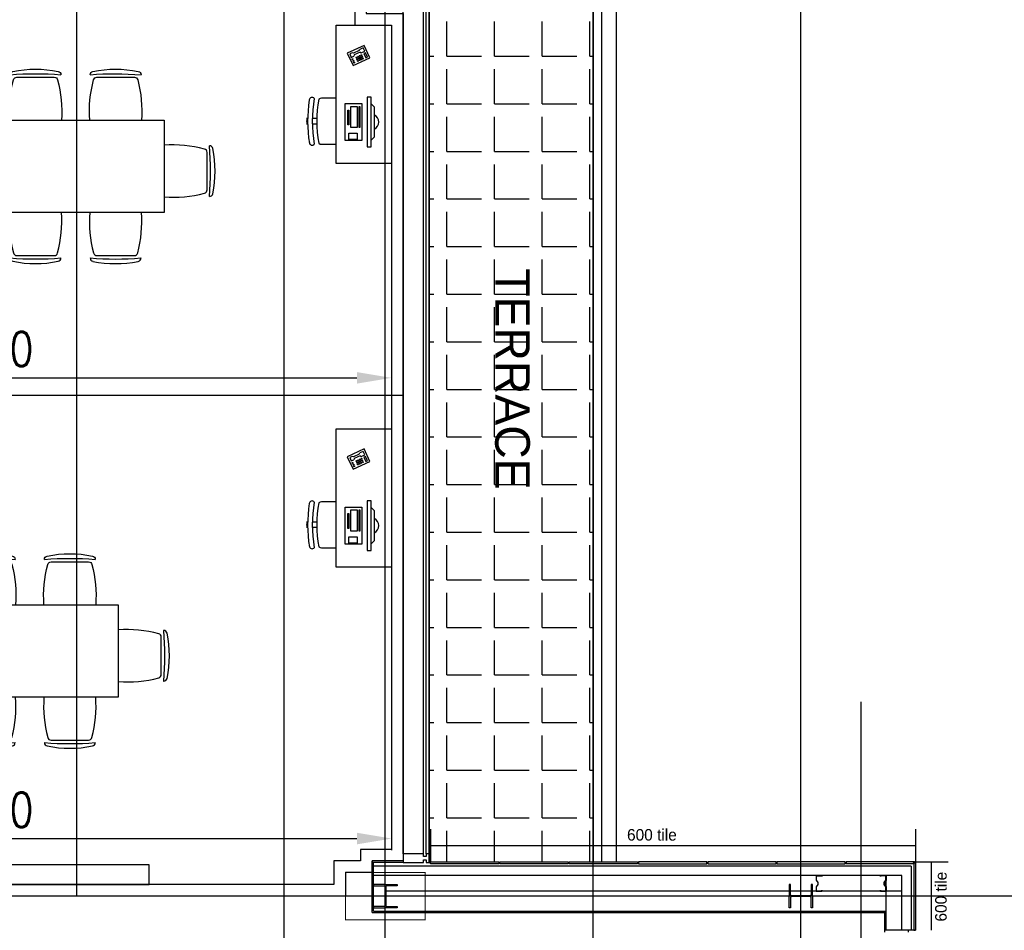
# Model space of a CAD drawing. Header units: millimetres. Extents: x -312551 to 250764, y -35891 to 59426.
# Tile 35 of 256: x -242918 to -234388, y -3087 to 4804. Entities that reach past the tile are written whole.
import ezdxf

# ---------------------------------------------------------------- set-up
doc = ezdxf.new("R2010")
doc.units = ezdxf.units.MM
doc.header["$LTSCALE"] = 2.5
for name, color, linetype in [('FO-00 - FURN$0$FURNITURE', 22, 'Continuous'), ('NF-AS BUILT DIMS', 4, 'Continuous'), ('NF-FURNITURE', 4, 'Continuous')]:
    doc.layers.add(name, color=color, linetype=linetype)
doc.styles.add('ROMANS', font='romans.shx', dxfattribs={"width": 0.8})
doc.linetypes.add('ZIGZAG', pattern='A,0.00254,-5.08,[131,ltypeshp.shx,S=5.08,R=0,X=-5.08,Y=0],-10.16,[131,ltypeshp.shx,S=5.08,R=180,X=5.08,Y=0],-5.08', length=20.32254)
doc.dimstyles.new('100NFDIM', dxfattribs={"dimscale": 100, "dimtxt": 3, "dimasz": 3, "dimexe": 1, "dimexo": 1, "dimgap": 1, "dimtad": 1, "dimdec": 0, "dimdsep": 46, "dimtxsty": 'ROMANS', "dimcen": 3, "dimclrd": 4, "dimclre": 4, "dimclrt": 1, "dimaunit": 1, "dimadec": 0, "dimazin": 0, "dimtfac": 1, "dimtdec": 0, "dimtmove": 0, "dimatfit": 3, "dimfxl": 0, "dimtolj": 1, "dimarcsym": 0})

# ---------------------------------------------------------------- blocks, each defined once
blk = doc.blocks.new('*D274')
at = {"layer": 'Defpoints', "color": 0}
for p in [(-246725.5, 2070.7), (-239695.5, 2070.7), (-239695.5, 1700.7)]:
    blk.add_point(p, dxfattribs=at)
at = {"layer": 'NF-AS BUILT DIMS', "color": 4, "lineweight": -2}
for p, q in [((-246725.5, 1970.7), (-246725.5, 1600.7)), ((-239695.5, 1970.7), (-239695.5, 1600.7)), ((-246425.5, 1700.7), (-239995.5, 1700.7))]:
    blk.add_line(p, q, dxfattribs=at)
at = {"layer": 'NF-AS BUILT DIMS', "color": 4}
for points in [[(-246425.5, 1750.7), (-246425.5, 1650.7), (-246725.5, 1700.7)], [(-239995.5, 1750.7), (-239995.5, 1650.7), (-239695.5, 1700.7)]]:
    blk.add_solid(points, dxfattribs=at)
at = {"layer": 'NF-AS BUILT DIMS', "color": 1, "insert": (-243210.5, 1950.7), "char_height": 300, "attachment_point": 5, "style": 'ROMANS'}
blk.add_mtext('\\A1;7030', dxfattribs=at)
blk = doc.blocks.new('*D283')
at = {"color": 4, "lineweight": -2}
for p, q in [((-246725.5, -828), (-246725.5, -2391.5)), ((-239695.5, -828), (-239695.5, -2391.5)), ((-246425.5, -2291.5), (-239995.5, -2291.5))]:
    blk.add_line(p, q, dxfattribs=at)
at = {"color": 4}
for points in [[(-246425.5, -2241.5), (-246425.5, -2341.5), (-246725.5, -2291.5)], [(-239995.5, -2241.5), (-239995.5, -2341.5), (-239695.5, -2291.5)]]:
    blk.add_solid(points, dxfattribs=at)
at = {"layer": 'Defpoints', "color": 0}
for p in [(-246725.5, -728), (-239695.5, -728), (-239695.5, -2291.5)]:
    blk.add_point(p, dxfattribs=at)
at = {"color": 1, "insert": (-243210.5, -2041.5), "char_height": 300, "attachment_point": 5, "style": 'ROMANS'}
blk.add_mtext('\\A1;7030', dxfattribs=at)
blk = doc.blocks.new('TELEFONO1')
for points in [[(0, 0.15), (-0.2, 0.15), (-0.2, 0), (0, 0), (0, 0.15)], [(-0.18, 0.13), (-0.18, 0.08), (-0.16, 0.08), (-0.16, 0.13), (-0.18, 0.13)], [(-0.14, 0.06), (-0.18, 0.06), (-0.18, 0.02), (-0.14, 0.02)], [(-0.13, 0.05), (-0.14, 0.06)], [(-0.13, 0.03), (-0.14, 0.02)], [(-0.13, 0.05), (-0.06, 0.05), (-0.05, 0.06)], [(-0.13, 0.03), (-0.06, 0.03), (-0.05, 0.02)], [(-0.02, 0.06), (-0.05, 0.06)], [(-0.05, 0.02), (-0.02, 0.02), (-0.02, 0.06)]]:
    blk.add_lwpolyline(points)
for centre in [(-0.13, 0.125), (-0.13, 0.105), (-0.11, 0.125), (-0.11, 0.105), (-0.09, 0.125), (-0.09, 0.105), (-0.07, 0.125), (-0.07, 0.105), (-0.025, 0.125), (-0.025, 0.105), (-0.13, 0.085), (-0.11, 0.085), (-0.09, 0.085), (-0.07, 0.085), (-0.025, 0.085)]:
    blk.add_circle(centre, 0.00527)
blk = doc.blocks.new('CORNER UNIT')
at = {"layer": 'NF-FURNITURE'}
for points in [[(149879.1, -5937.4), (149399.1, -5937.4), (149399.1, -4737.4), (149879.1, -4737.4), (149879.1, -5937.4)], [(149576.1, -4939.6), (149547.5, -4968.4), (149547.5, -5227.6), (149576.1, -5256.4)], [(149576.1, -5314), (149611.9, -5314), (149611.9, -4882), (149576.1, -4882), (149576.1, -5314)], [(149697.5, -5002), (149697.5, -4946), (149769.5, -4946), (149769.5, -5002), (149697.5, -5002)], [(149673.5, -5234), (149673.5, -5050), (149681.5, -5050), (149681.5, -5234), (149673.5, -5234)], [(149697.5, -5234), (149697.5, -5050), (149753.5, -5050), (149753.5, -5234), (149697.5, -5234)], [(149769.5, -5202), (149769.5, -5074), (149777.5, -5074), (149777.5, -5202), (149769.5, -5202)], [(150047.1, -5081), (150087.1, -5081)], [(150127.1, -5081), (150135.1, -5081)], [(150047.1, -5129), (150087.1, -5129)], [(150127.1, -5129), (150135.1, -5129)]]:
    blk.add_lwpolyline(points, dxfattribs=at)
blk.add_lwpolyline([(149801.5, -5258), (149657.5, -5258), (149657.5, -4938), (149801.5, -4938)], close=True, dxfattribs=at)
for points in [[(150029.7, -4914.4, 0.198912), (150007.1, -4905), (149879.1, -4905)], [(149879.1, -5305), (150007.1, -5305, 0.198912), (150029.7, -5295.6)]]:
    blk.add_lwpolyline(points, format="xyb", dxfattribs=at)
for centre, radius, start, end in [((148992.5, -5105), 1054.6, 349.58561, 10.41439), ((150088, -4922), 24.1, 2.74565, 141.89663), ((148992.5, -5105), 1094.6, 349.58561, 10.41439), ((148992.5, -5105), 1134.6, 350.6586, 9.62667), ((149579.5, -5098), 68.8, 117.70728, 242.29272), ((148992.5, -5105), 1142.6, 358.79638, 1.20362), ((150088, -5288), 24.1, 218.10337, 357.25435)]:
    blk.add_arc(centre, radius, start, end, dxfattribs=at)
at = {"layer": 'NF-FURNITURE', "xscale": 799.9999999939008, "yscale": 800, "zscale": 800, "rotation": 24.62924986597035}
blk.add_blockref('TELEFONO1', (149783.5, -5695.6), dxfattribs=at)
blk = doc.blocks.new('FO-00 - FURN$0$CHAIR')
at = {"layer": 'FO-00 - FURN$0$FURNITURE'}
for p, q in [((-283.8, 271.5), (-284.4, 272)), ((-309.9, 216.2), (-536.7, -15.7)), ((-592, -42.5), (-591.5, -43.1))]:
    blk.add_line(p, q, dxfattribs=at)
for centre, radius, start, end in [((227.6, -536.4), 980.5, 124.10127, 147.16322), ((1439.4, -1721.8), 2635.7, 130.84423, 140.42026), ((-305.3, 250.6), 30, 45.63224, 124.10127), ((-288.5, 195.2), 30, 60.47103, 135.63224), ((-803.3, -713.7), 1074.5, 41.61847, 60.47103), ((-571.1, -21.1), 30, 147.16322, 225.63224), ((-515.3, -36.7), 30, 135.63224, 210.79346), ((382, 498, 0), 1074.5, 210.79346, 229.64601)]:
    blk.add_arc(centre, radius, start, end, dxfattribs=at)
blk = doc.blocks.new('table-8')
at = {"layer": 'FO-00 - FURN$0$FURNITURE'}
for p, q in [((164052.2, 2608.7), (164052.3, 3408.7)), ((164052.3, 3408.7), (165008.4, 3408.6)), ((165008.4, 3408.4), (166346.1, 3408.2)), ((166346.1, 3408.2), (166346, 2608.2)), ((165008.4, 2608.6), (164052.2, 2608.7)), ((166346, 2608.2), (165008.4, 2608.4))]:
    blk.add_line(p, q, dxfattribs=at)
at = {"layer": 'FO-00 - FURN$0$FURNITURE', "xscale": -1}
for p, rotation in [((164314.6, 3408.7, 0), 45.62262316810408), ((165008.4, 3408.4, 0), 45.62262316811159), ((165702.2, 3408.3, 0), 45.62262316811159), ((164052.2, 2743.4, 0), 135.6226231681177)]:
    blk.add_blockref('FO-00 - FURN$0$CHAIR', p, dxfattribs=dict(at, rotation=rotation))
at = {"layer": 'FO-00 - FURN$0$FURNITURE'}
for p, rotation in [((166346, 2742.8, 0), 224.3582078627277), ((164314.4, 2608.7, 0), 134.3582078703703), ((165008.3, 2608.4, 0), 134.3582078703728), ((165702.1, 2608.3, 0), 134.3582078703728)]:
    blk.add_blockref('FO-00 - FURN$0$CHAIR', p, dxfattribs=dict(at, rotation=rotation))
blk = doc.blocks.new('table-10')
at = {"layer": 'FO-00 - FURN$0$FURNITURE'}
for p, q in [((159678.9, 2608.7), (159679.1, 3408.7)), ((159679.1, 3408.7), (161083.9, 3408.5)), ((161083.9, 3408.5), (162634, 3408.2)), ((162634, 3408.2), (162633.8, 2608.2)), ((161083.9, 2608.5), (159678.9, 2608.7)), ((162633.8, 2608.2), (161083.9, 2608.5))]:
    blk.add_line(p, q, dxfattribs=at)
at = {"layer": 'FO-00 - FURN$0$FURNITURE', "xscale": -1}
for p, rotation in [((159941.3, 3408.7, 0), 45.62262316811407), ((160635.1, 3408.6, 0), 45.62262316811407), ((161296.2, 3408.4, 0), 45.62262316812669), ((161990, 3408.3, 0), 45.62262316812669), ((159679, 2743.4, 0), 135.6226231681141)]:
    blk.add_blockref('FO-00 - FURN$0$CHAIR', p, dxfattribs=dict(at, rotation=rotation))
at = {"layer": 'FO-00 - FURN$0$FURNITURE'}
for p, rotation in [((162633.8, 2742.9, 0), 224.3582078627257), ((159941.2, 2608.7, 0), 134.3582078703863), ((160635, 2608.6, 0), 134.3582078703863), ((161296.1, 2608.4, 0), 134.3582078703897), ((161989.9, 2608.3, 0), 134.3582078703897)]:
    blk.add_blockref('FO-00 - FURN$0$CHAIR', p, dxfattribs=dict(at, rotation=rotation))

msp = doc.modelspace()

# ---------------------------------------------------------------- hatches: boundary and pattern name
h = msp.add_hatch()
h.set_pattern_fill('ANGLE', color=8, scale=1500, style=0)
h.set_pattern_definition([(0, (-2467130.05, -4242199.36), (0, 412.5), [300, -112.5]), (90, (-2467130.05, -4242199.36), (-412.5, 3e-14), [300, -112.5])])
h.paths.add_polyline_path([(-237950.5, 5856), (-239370.5, 5856), (-239370.5, -2498), (-239357.5, -2494.5), (-237950.7, -2494.6)])

# ---------------------------------------------------------------- linework, layer by layer
at = {"color": 8}
for p, q in [((-240625.5, -31409.4), (-240625.5, 58409.3)), ((-239750.5, -27784), (-239750.5, 58409.3)), ((-237950.5, -27784), (-237950.5, 58409.3)), ((-236150.5, -27784), (-236150.5, 58409.3)), ((-239595.5, -2423), (-239595.5, 5994.5)), ((-239370.5, -2423), (-239370.5, 5994.5)), ((-237950.5, 5856), (-237950.7, -2494.5)), ((-237875.7, -2494.5), (-237875.7, 5856)), ((-237750.5, 5856), (-237750.5, -2494.5)), ((-239420.5, -2423), (-239420.5, 5766.7)), ((-239395.5, -2423), (-239395.5, 5775)), ((-235630.5, -1107.8), (-235630.5, -12298.9)), ((-239357.5, -2211), (-239357.5, -2494.5)), ((-235157.5, -2211), (-235157.5, -2494.5)), ((-239357.5, -2350.8), (-235157.5, -2350.8)), ((-239864.6, -2932.2), (-239864.6, -2485.5)), ((-239595.5, -2485.5), (-239864.6, -2485.5)), ((-239595.5, -2498), (-239864.6, -2498)), ((-239852.1, -2919.7), (-239852.1, -2498)), ((-235194.5, -2531.5), (-239852.1, -2531.5)), ((-235165.5, -2494.5), (-235757.5, -2494.5)), ((-235757.5, -2494.5), (-235757.5, -2509.5)), ((-235180.5, -2509.5), (-235757.5, -2509.5)), ((-235194.5, -2531.5), (-235194.5, -3086.5)), ((-235180.5, -2509.5), (-235165.5, -2494.5)), ((-235172.5, -2509.5), (-235157.5, -2494.5)), ((-235172.5, -2509.5), (-235172.5, -3086.5)), ((-235157.5, -2494.5), (-235157.5, -3086.5)), ((-235157.5, -2494.5), (-234874, -2494.5)), ((-235017.8, -3086.5), (-235017.8, -2494.5)), ((-235274.5, -2611.5), (-239852.1, -2611.5)), ((-235411.5, -3086.5), (-235411.5, -2611.5)), ((-235274.5, -3086.5), (-235274.5, -2611.5)), ((-231058.6, -2790.5), (-265258.2, -2790.5)), ((-235274.5, -2748.5), (-239746.9, -2748.5)), ((-239864.6, -2932.2), (-235424, -2932.2)), ((-239852.1, -2919.7), (-235411.5, -2919.7)), ((-235424, -3101.5), (-235424, -2919.7)), ((-235172.5, -3086.5), (-235424, -3086.5)), ((-235217.5, -3101.5), (-235217.5, -3086.5)), ((-235157.5, -3086.5), (-235172.5, -3086.5)), ((-235172.5, -3086.5), (-235157.5, -3086.5))]:
    msp.add_line(p, q, dxfattribs=at)
for points in [[(-246825.5, 5994.5), (-241765.5, 5994.5), (-241765.5, 5824.5), (-239595.5, 5824.5), (-239585.5, 5162.1), (-239915.5, 5162.1), (-239915.5, 4856.8), (-239595.5, 4856.8), (-239595.5, 1159.5), (-239595.5, -2485.5), (-239864.6, -2485.5), (-239864.6, -2585.5), (-240095.5, -2585.5), (-240095.5, -2790.5), (-246500.5, -2790.5)], [(-239395.5, -2423), (-239395.5, -2445.5), (-239420.5, -2445.5), (-239420.5, -2423), (-239595.5, -2423), (-239595.5, -2498), (-239420.5, -2498), (-239420.5, -2475.5), (-239395.5, -2475.5), (-239395.5, -2498), (-239370.5, -2498), (-239370.5, -2423), (-239395.5, -2423)]]:
    msp.add_lwpolyline(points, dxfattribs=at)
for points in [[(-239695.5, 1159.5), (-239695.5, -2385.5), (-239964.6, -2385.5), (-239964.6, -2485.5), (-240195.5, -2485.5), (-240195.5, -2690.5), (-246400.5, -2690.5), (-246400.5, -2415.5), (-246725.5, -2415.5), (-246725.5, 1159.5), (-246725.5, 4594.5), (-246365.5, 4594.5), (-246365.5, 5424.5), (-246725.5, 5424.5), (-246725.5, 5894.5), (-241865.5, 5894.5), (-241865.5, 5724.5), (-239694, 5724.5), (-239687, 5262.1), (-240015.5, 5262.1), (-240015.5, 4756.8), (-239695.5, 4756.8)], [(-237950.5, 5856), (-239370.5, 5856), (-239370.5, -2498), (-239357.5, -2494.5), (-237950.7, -2494.6)], [(-239357.5, -2494.5), (-238765.5, -2494.5), (-238765.5, -2509.5), (-239357.5, -2509.5)], [(-238757.5, -2494.5), (-238165.5, -2494.5), (-238165.5, -2509.5), (-238757.5, -2509.5)], [(-238157.5, -2494.5), (-237565.5, -2494.5), (-237565.5, -2509.5), (-238157.5, -2509.5)], [(-237557.5, -2509.5), (-236965.5, -2509.5), (-236965.5, -2494.5), (-237557.5, -2494.5)], [(-236957.5, -2509.5), (-236365.5, -2509.5), (-236365.5, -2494.5), (-236957.5, -2494.5)], [(-236357.5, -2509.5), (-235765.5, -2509.5), (-235765.5, -2494.5), (-236357.5, -2494.5)], [(-235967.2, -2621.5), (-235967.2, -2611.5), (-236017.2, -2611.5), (-236017.2, -2651.5), (-236002.2, -2671.5), (-236002.2, -2688.5), (-236017.2, -2708.5), (-236017.2, -2748.5), (-235967.2, -2748.5), (-235967.2, -2738.5), (-235969.2, -2738.5), (-235969.2, -2746.5), (-236015.2, -2746.5), (-236015.2, -2709.2), (-236000.2, -2689.2), (-236000.2, -2670.9), (-236015.2, -2650.9), (-236015.2, -2613.5), (-235969.2, -2613.5), (-235969.2, -2621.5)], [(-235461.5, -2621.5), (-235461.5, -2611.5), (-235411.5, -2611.5), (-235411.5, -2651.5), (-235426.5, -2671.5), (-235426.5, -2688.5), (-235411.5, -2708.5), (-235411.5, -2748.5), (-235461.5, -2748.5), (-235461.5, -2738.5), (-235459.5, -2738.5), (-235459.5, -2746.5), (-235413.5, -2746.5), (-235413.5, -2709.2), (-235428.5, -2689.2), (-235428.5, -2670.9), (-235413.5, -2650.9), (-235413.5, -2613.5), (-235459.5, -2613.5), (-235459.5, -2621.5)]]:
    msp.add_lwpolyline(points, close=True, dxfattribs=at)
at = {"color": 8, "linetype": 'ZIGZAG', "ltscale": 0.1}
msp.add_lwpolyline([(-246725.5, 1552), (-239595.5, 1552)], dxfattribs=at)
at = {"color": 8, "ltscale": 500000}
msp.add_lwpolyline([(-244705.8, -2690.5), (-241795.5, -2690.5), (-241795.5, -2520.5), (-244705.8, -2520.5)], close=True, dxfattribs=at)
at = {"color": 8, "const_width": 10}
msp.add_lwpolyline([(-240095.5, -2585.5), (-239405.5, -2585.5), (-239405.5, -2995.5), (-240095.5, -2995.5)], close=True, dxfattribs=at)
at = {"color": 8}
for points in [[(-239750.5, -2688.9), (-239852.1, -2688.9), (-239852.1, -2699.9), (-239764.9, -2699.9, -0.414214), (-239754.2, -2710.6), (-239754.2, -2870.4, -0.414214), (-239764.9, -2881.1), (-239852.1, -2881.1), (-239852.1, -2892.1), (-239750.5, -2892.1)], [(-239750.5, -2688.9), (-239648.9, -2688.9), (-239648.9, -2699.9), (-239736.2, -2699.9, 0.414214), (-239746.9, -2710.6), (-239746.9, -2870.4, 0.414214), (-239736.2, -2881.1), (-239648.9, -2881.1), (-239648.9, -2892.1), (-239750.5, -2892.1)], [(-236048.9, -2790.5), (-236048.9, -2688.9), (-236059.9, -2688.9), (-236059.9, -2776.2, -0.414214), (-236070.6, -2786.9), (-236230.4, -2786.9, -0.414214), (-236241.1, -2776.2), (-236241.1, -2688.9), (-236252.1, -2688.9), (-236252.1, -2790.5)], [(-236048.9, -2790.5), (-236048.9, -2892.1), (-236059.9, -2892.1), (-236059.9, -2804.9, 0.414214), (-236070.6, -2794.2), (-236230.4, -2794.2, 0.414214), (-236241.1, -2804.9), (-236241.1, -2892.1), (-236252.1, -2892.1), (-236252.1, -2790.5)]]:
    msp.add_lwpolyline(points, format="xyb", dxfattribs=at)
at = {"layer": 'NF-AS BUILT DIMS', "color": 8}
msp.add_line((-242426.3, 5894.5), (-242426.3, -2790.5), dxfattribs=at)

# ---------------------------------------------------------------- block references
at = {"color": 8, "rotation": 180}
for p in [(-90296.4, -1180.6), (-90296.4, -4678)]:
    msp.add_blockref('CORNER UNIT', p, dxfattribs=at)
at = {"color": 8}
for name, p in [('table-10', (-404300.9, 525)), ('table-8', (-408409.7, -3674.4))]:
    msp.add_blockref(name, p, dxfattribs=at)

# ---------------------------------------------------------------- texts
msp.add_text('TERRACE', height=300, rotation=270, dxfattribs=at).set_placement((-238798.2, 2649.8))
at = {"color": 8, "insert": (-237656.2, -2209.1), "char_height": 100, "width": 516.892, "attachment_point": 1}
msp.add_mtext('600 tile', dxfattribs=at)
at = {"color": 8, "insert": (-234987, -3010.5), "char_height": 100, "width": 524, "attachment_point": 1, "rotation": 90}
msp.add_mtext('600 tile', dxfattribs=at)

# ---------------------------------------------------------------- dimensions: what is measured, and where the dimension line sits
at = {"color": 8}
dim = msp.add_linear_dim(base=(-239695.5, -2291.5), p1=(-246725.5, -728), p2=(-239695.5, -728), dimstyle='100NFDIM', dxfattribs=at)
dim.commit()
dim.dimension.update_dxf_attribs({"geometry": '*D283', "text_midpoint": (-243210.5, -2041.5)})
at = {"layer": 'NF-AS BUILT DIMS', "color": 8}
dim = msp.add_linear_dim(base=(-239695.5, 1700.7), p1=(-246725.5, 2070.7), p2=(-239695.5, 2070.7), dimstyle='100NFDIM', dxfattribs=at)
dim.commit()
dim.dimension.update_dxf_attribs({"geometry": '*D274', "text_midpoint": (-243210.5, 1950.7)})

doc.saveas('drawing.dxf')
